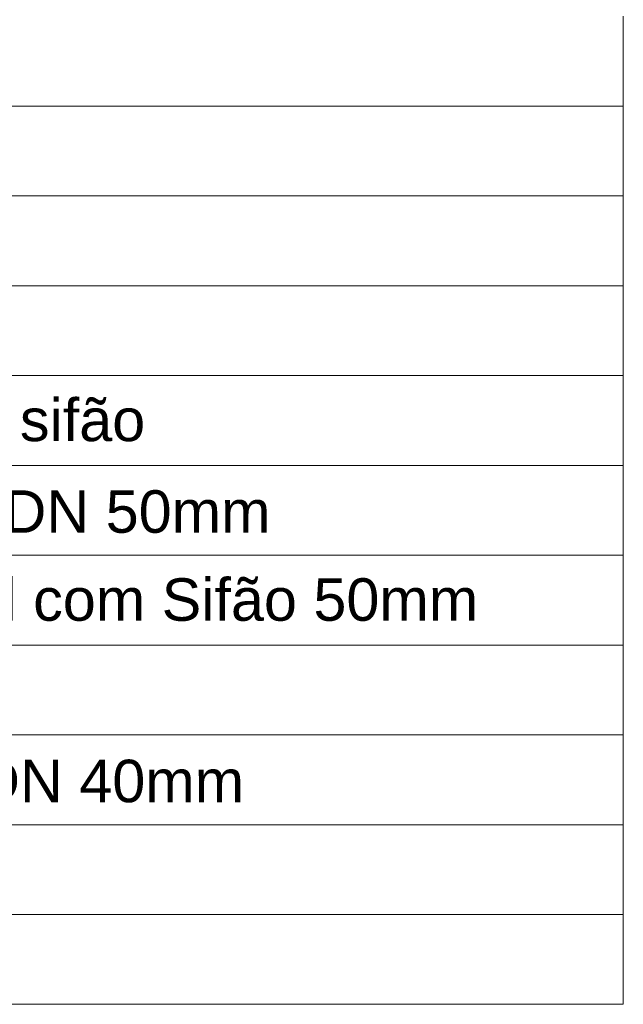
# Model space of a CAD drawing. Header units: millimetres. Extents: x 53 to 3943, y 29 to 3483.
# Tile 49 of 52: x 3917.99 to 3921.12, y 3472.36 to 3477.46. Entities that reach past the tile are written whole.
import ezdxf

# ---------------------------------------------------------------- set-up
doc = ezdxf.new("R2010")
doc.units = ezdxf.units.MM
doc.header["$MEASUREMENT"] = 0
doc.layers.add('DI-Tabelas', color=7, linetype='Continuous', lineweight=5)
doc.styles.add('Arial', font='txt')

msp = doc.modelspace()

# ---------------------------------------------------------------- linework, layer by layer
at = {"layer": 'DI-Tabelas'}
for p, q in [((3921.1166, 3477.4821), (3921.1166, 3477.0169)), ((3921.1166, 3477.0169), (3914.166, 3477.0169)), ((3921.1166, 3477.0169), (3921.1166, 3476.5517)), ((3921.1166, 3476.5517), (3914.166, 3476.5517)), ((3921.1166, 3476.5517), (3921.1166, 3476.0865)), ((3921.1166, 3476.0865), (3914.166, 3476.0865)), ((3921.1166, 3476.0865), (3921.1166, 3475.6213)), ((3921.1166, 3475.6213), (3914.166, 3475.6213)), ((3921.1166, 3475.6213), (3921.1166, 3475.1561)), ((3921.1166, 3475.1561), (3914.166, 3475.1561)), ((3921.1166, 3475.1561), (3921.1166, 3474.6909)), ((3921.1166, 3474.6909), (3914.166, 3474.6909)), ((3921.1166, 3474.6909), (3921.1166, 3474.2257)), ((3921.1166, 3474.2257), (3914.166, 3474.2257)), ((3921.1166, 3474.2257), (3921.1166, 3473.7605)), ((3921.1166, 3473.7605), (3914.166, 3473.7605)), ((3921.1166, 3473.7605), (3921.1166, 3473.2953)), ((3921.1166, 3473.2953), (3914.166, 3473.2953)), ((3921.1166, 3473.2953), (3921.1166, 3472.8301)), ((3921.1166, 3472.8301), (3914.166, 3472.8301)), ((3921.1166, 3472.8301), (3921.1166, 3472.3649)), ((3921.1166, 3472.3649), (3914.166, 3472.3649))]:
    msp.add_line(p, q, dxfattribs=at)

# ---------------------------------------------------------------- texts
at = {"layer": 'DI-Tabelas', "char_height": 0.22, "attachment_point": 7, "line_spacing_factor": 0.6, "style": 'Arial'}
for s, insert, width in [('Lavatório  Residencial com sifão', (3914.216, 3475.2787), 8.637598), ('Máquina de Lavar Roupas DN 50mm', (3914.216, 3474.7409), 9.90498), ('Pia de Cozinha Residencial com Sifão 50mm', (3914.216, 3474.3483), 12.005859), ('Tanque de Lavar Roupas DN 40mm', (3914.216, 3473.3453), 9.638379)]:
    msp.add_mtext(s, dxfattribs=dict(at, insert=insert, width=width))

doc.saveas('drawing.dxf')
